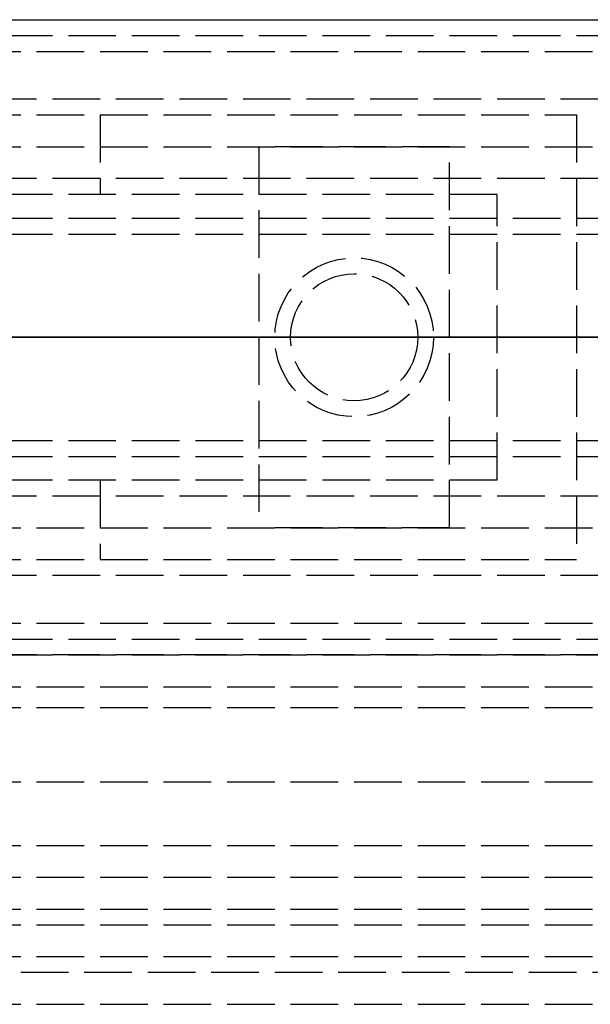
# Model space of a CAD drawing. Header units: millimetres. Extents: x 0 to 2050, y -94 to 94.
# Tile 6 of 14: x 17 to 35, y -21 to 10. Entities that reach past the tile are written whole.
import ezdxf

# ---------------------------------------------------------------- set-up
doc = ezdxf.new("R2010")
doc.units = ezdxf.units.MM
doc.header["$LTSCALE"] = 10
doc.linetypes.add('ALLCAD_Strich', pattern=[0.2, 0.15, -0.05])
doc.layers.add('BESCH_KONT_sich_schn_ansi_2d', color=40, linetype='Continuous')
doc.layers.add('BESCH_KONT_sich_schn_grun_2d', color=10, linetype='Continuous')

msp = doc.modelspace()

# ---------------------------------------------------------------- linework, layer by layer
at = {"layer": 'BESCH_KONT_sich_schn_ansi_2d', "linetype": 'ALLCAD_Strich'}
for p, q in [((0, 0, 9), (953, 0, 9)), ((955, 0, 2294), (0, 0, 2294)), ((80.5, 0, 2299.5), (0, 0, 2299.5)), ((0, 0, 2299), (80.5, 0, 2299)), ((0, 0, 2360), (2050, 0, 2360)), ((2050, 0, 2410), (0, 0, 2410)), ((0, 0, 8), (953, 0, 8)), ((0, 0, 2312.5), (955, 0, 2312.5)), ((0, 0, 2299.5), (955, 0, 2299.5)), ((0, 0, 2301), (955, 0, 2301)), ((0, 0, 26), (995, 0, 26)), ((2050, 0, 2353.5), (0, 0, 2353.5)), ((2050, 0, 2354), (0, 0, 2354)), ((0, 0, 2351), (2050, 0, 2351)), ((0, 0, 2351.5), (2050, 0, 2351.5)), ((0, 0, 2345), (2050, 0, 2345)), ((0, 0, 25), (995, 0, 25)), ((0, 0, 26), (995, 0, 26)), ((32.5, 0, 2338), (0, 0, 2338)), ((0, 0, 2333), (2020, 0, 2333)), ((0, 0, 2336), (2020, 0, 2336)), ((0, 0, 2339.5), (2020, 0, 2339.5)), ((0, 0, 2343.5), (2020, 0, 2343.5)), ((0, 0, 2342.5), (2020, 0, 2342.5)), ((0, 0, 2344), (2020, 0, 2344)), ((0, 0, 2302.5), (2020, 0, 2302.5)), ((2020, 0, 2341.5), (0, 0, 2341.5)), ((2020, 0, 2340.5), (0, 0, 2340.5)), ((0, 0, 2347), (2020, 0, 2347)), ((0, 0, 2335), (2020, 0, 2335)), ((0, 0, 2336.45), (2020, 0, 2336.45)), ((0, 0, 2334.5), (2020, 0, 2334.5)), ((80, 0, 2307), (0.5, 0, 2307)), ((3, 0, 2277), (136, 0, 2277)), ((3, 0, 2292), (136, 0, 2292)), ((3, 0, 2275), (136, 0, 2275)), ((3, 0, 2293), (136, 0, 2293)), ((3, 0, 2292), (136, 0, 2292)), ((3, 0, 2277), (136, 0, 2277)), ((140, 0, 2270), (3, 0, 2270)), ((35, 0, 2313.5), (20, 0, 2313.5)), ((31, 0, 2341.5), (25, 0, 2341.5)), ((25, 0, 2343.5), (25, 0, 2341.5)), ((25.5, 0, 2337.5), (30.5, 0, 2337.5)), ((25.5, 0, 2338), (25.5, 0, 2337.5)), ((26, 0, 2343.5), (26, 0, 2338)), ((26, 0, 2343.5), (26, 0, 2341.5)), ((26, 0, 2340.5), (26, 0, 2338)), ((30, 0, 2343.5), (30, 0, 2338)), ((30, 0, 2343.5), (30, 0, 2341.5)), ((30, 0, 2340.5), (30, 0, 2338)), ((30.5, 0, 2338), (30.5, 0, 2337.5)), ((31, 0, 2341.5), (31, 0, 2343.5)), ((32.5, 0, 2313.5), (32.5, 0, 2338)), ((35, 0, 2340.5), (35, 0, 2313.5))]:
    msp.add_line(p, q, dxfattribs=at)
at = {"layer": 'BESCH_KONT_sich_schn_ansi_2d', "linetype": 'ALLCAD_Strich', "extrusion": (0, 1, 0)}
msp.add_arc((-20, 2333.5), 20, 270, 360, dxfattribs=at)
at = {"layer": 'BESCH_KONT_sich_schn_grun_2d', "linetype": 'ALLCAD_Strich'}
for p, q in [((0, 10), (140, 10)), ((3, 10), (136, 10)), ((3, 9.5), (80, 9.5)), ((0, 9), (119.5, 9)), ((2020, 7.5), (0, 7.5)), ((0, 7), (35, 7)), ((20, 7), (20, 4.5)), ((35, 7), (35, -7)), ((0, 6), (2020, 6)), ((31, 6), (25, 6)), ((25, 6), (25, -6)), ((31, -6), (31, 6)), ((2020, 5), (0, 5)), ((32.5, 4.5), (0.017, 4.5)), ((32.5, -4.5), (32.5, 4.5)), ((3, 3.75), (136, 3.75)), ((3, 3.25), (136, 3.25)), ((3, -3.25), (136, -3.25)), ((3, -3.75), (136, -3.75)), ((32.5, -4.5), (0, -4.5)), ((20, -4.5), (20, -7)), ((2020, -5), (0, -5)), ((0, -6), (2020, -6)), ((31, -6), (25, -6)), ((0, -7), (35, -7)), ((2020, -7.5), (0, -7.5)), ((0, -9), (119.5, -9)), ((3, -9.5), (80, -9.5)), ((140, -10), (0, -10)), ((3, -10), (136, -10)), ((0, -11), (2020, -11)), ((0, -11.65), (2020, -11.65)), ((0, -14), (2020, -14)), ((0, -16), (2020, -16)), ((0, -17), (2050, -17)), ((0, -18), (2020, -18)), ((0, -18.5), (2020, -18.5)), ((0, -19.5), (2050, -19.5)), ((995, -20), (0, -20)), ((0, -21), (2020, -21))]:
    msp.add_line(p, q, dxfattribs=at)
for radius in [2.5, 2, 2]:
    msp.add_circle((28, 0), radius, dxfattribs=at)

doc.saveas('drawing.dxf')
